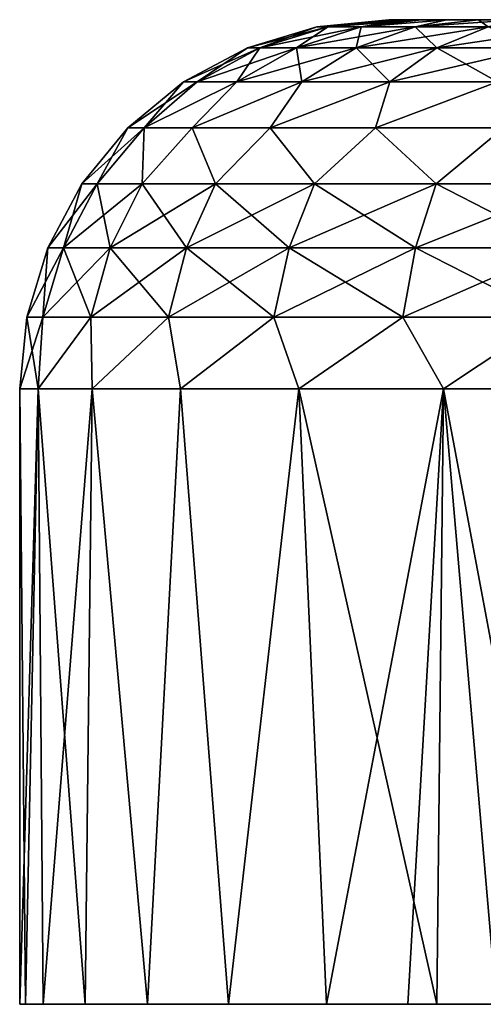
# Model space of a CAD drawing. Header units: millimetres. Extents: x -20 to 20, y 0 to 60.6.
# Tile 9 of 16: x -7.8 to -4, y 50 to 58. Entities that reach past the tile are written whole.
import ezdxf

# ---------------------------------------------------------------- set-up
doc = ezdxf.new("R2010")
doc.units = ezdxf.units.MM
doc.header["$LTSCALE"] = 65.185185
for name, color, linetype in [('73', 7, 'CONTINUOUS'), ('82', 7, 'CONTINUOUS'), ('83', 7, 'CONTINUOUS'), ('84', 7, 'CONTINUOUS'), ('85', 7, 'CONTINUOUS'), ('86', 7, 'CONTINUOUS'), ('87', 7, 'CONTINUOUS')]:
    doc.layers.add(name, color=color, linetype=linetype)

msp = doc.modelspace()

# ---------------------------------------------------------------- linework, layer by layer
at = {"layer": '73', "color": 254, "linetype": 'Continuous', "true_color": 0xe6e6e6}
for points in [[(-4.75, 58, 35), (-4.7201, 58, 35.5317), (-4.72, 58, 34.4674), (-4.75, 58, 35)], [(-4.7201, 58, 35.5317), (-4.6309, 58, 36.0571), (-4.72, 58, 34.4674), (-4.7201, 58, 35.5317)], [(-4.72, 58, 34.4674), (-4.6309, 58, 36.0571), (-4.6306, 58, 33.9417), (-4.72, 58, 34.4674)], [(-4.6309, 58, 36.0571), (-4.4835, 58, 36.5686), (-4.6306, 58, 33.9417), (-4.6309, 58, 36.0571)], [(-4.6306, 58, 33.9417), (-4.4835, 58, 36.5686), (-4.4832, 58, 33.4304), (-4.6306, 58, 33.9417)], [(-4.4835, 58, 36.5686), (-4.2796, 58, 37.061), (-4.4832, 58, 33.4304), (-4.4835, 58, 36.5686)], [(-4.4832, 58, 33.4304), (-4.2796, 58, 37.061), (-4.2792, 58, 32.9383), (-4.4832, 58, 33.4304)], [(-4.2796, 58, 37.061), (-4.0217, 58, 37.5276), (-4.2792, 58, 32.9383), (-4.2796, 58, 37.061)], [(-4.2792, 58, 32.9383), (-4.0217, 58, 37.5276), (-4.0213, 58, 32.4718), (-4.2792, 58, 32.9383)], [(-4.0217, 58, 37.5276), (-3.7132, 58, 37.9622), (-4.0213, 58, 32.4718), (-4.0217, 58, 37.5276)], [(-4.0213, 58, 32.4718), (-3.7132, 58, 37.9622), (-3.7126, 58, 32.0371), (-4.0213, 58, 32.4718)]]:
    msp.add_3dface(points, dxfattribs=at)
at = {"layer": '82', "color": 254, "linetype": 'Continuous', "true_color": 0xe6e6e6}
for points in [[(-7.6011, 55, 36.5119), (-7.75, 55, 35), (-7.7023, 50, 35.8582), (-7.6011, 55, 36.5119)], [(-7.7023, 50, 35.8582), (-7.75, 55, 35), (-7.75, 50, 35), (-7.7023, 50, 35.8582)], [(-7.5599, 50, 36.7058), (-7.6011, 55, 36.5119), (-7.7023, 50, 35.8582), (-7.5599, 50, 36.7058)], [(-7.2178, 50, 37.8224), (-7.6011, 55, 36.5119), (-7.5599, 50, 36.7058), (-7.2178, 50, 37.8224)], [(-7.1601, 55, 37.9658), (-7.6011, 55, 36.5119), (-7.2178, 50, 37.8224), (-7.1601, 55, 37.9658)], [(-6.7117, 50, 38.875), (-7.1601, 55, 37.9658), (-7.2178, 50, 37.8224), (-6.7117, 50, 38.875)], [(-6.4439, 55, 39.3057), (-7.1601, 55, 37.9658), (-6.7117, 50, 38.875), (-6.4439, 55, 39.3057)], [(-6.0532, 50, 39.8396), (-6.4439, 55, 39.3057), (-6.7117, 50, 38.875), (-6.0532, 50, 39.8396)], [(-5.4801, 55, 40.4801), (-6.4439, 55, 39.3057), (-6.0532, 50, 39.8396), (-5.4801, 55, 40.4801)], [(-5.2572, 50, 40.6942), (-5.4801, 55, 40.4801), (-6.0532, 50, 39.8396), (-5.2572, 50, 40.6942)], [(-4.3604, 50, 41.407), (-5.4801, 55, 40.4801), (-5.2572, 50, 40.6942), (-4.3604, 50, 41.407)], [(-4.3057, 55, 41.4439), (-5.4801, 55, 40.4801), (-4.3604, 50, 41.407), (-4.3057, 55, 41.4439)], [(-3.3684, 50, 41.9797), (-4.3057, 55, 41.4439), (-4.3604, 50, 41.407), (-3.3684, 50, 41.9797)], [(-2.9658, 55, 42.1601), (-4.3057, 55, 41.4439), (-3.3684, 50, 41.9797), (-2.9658, 55, 42.1601)]]:
    msp.add_3dface(points, dxfattribs=at)
at = {"layer": '83', "color": 254, "linetype": 'Continuous', "true_color": 0xe6e6e6}
for points in [[(-7.75, 50, 35), (-7.6011, 55, 33.4881), (-7.7023, 50, 34.1418), (-7.75, 50, 35)], [(-7.75, 50, 35), (-7.75, 55, 35), (-7.6011, 55, 33.4881), (-7.75, 50, 35)], [(-7.7023, 50, 34.1418), (-7.6011, 55, 33.4881), (-7.5599, 50, 33.2942), (-7.7023, 50, 34.1418)], [(-7.6011, 55, 33.4881), (-7.1601, 55, 32.0342), (-7.5599, 50, 33.2942), (-7.6011, 55, 33.4881)], [(-7.5599, 50, 33.2942), (-7.1601, 55, 32.0342), (-7.2178, 50, 32.1776), (-7.5599, 50, 33.2942)], [(-7.2178, 50, 32.1776), (-7.1601, 55, 32.0342), (-6.7117, 50, 31.125), (-7.2178, 50, 32.1776)], [(-7.1601, 55, 32.0342), (-6.4439, 55, 30.6943), (-6.7117, 50, 31.125), (-7.1601, 55, 32.0342)], [(-6.7117, 50, 31.125), (-6.4439, 55, 30.6943), (-6.0532, 50, 30.1604), (-6.7117, 50, 31.125)], [(-6.4439, 55, 30.6943), (-5.4801, 55, 29.5199), (-6.0532, 50, 30.1604), (-6.4439, 55, 30.6943)], [(-6.0532, 50, 30.1604), (-5.4801, 55, 29.5199), (-5.2572, 50, 29.3058), (-6.0532, 50, 30.1604)], [(-5.4801, 55, 29.5199), (-4.3057, 55, 28.5561), (-5.2572, 50, 29.3058), (-5.4801, 55, 29.5199)], [(-5.2572, 50, 29.3058), (-4.3057, 55, 28.5561), (-4.5944, 50, 28.7587), (-5.2572, 50, 29.3058)], [(-4.5944, 50, 28.7587), (-4.3057, 55, 28.5561), (-3.875, 50, 28.2883), (-4.5944, 50, 28.7587)], [(-4.3057, 55, 28.5561), (-2.9658, 55, 27.8399), (-3.875, 50, 28.2883), (-4.3057, 55, 28.5561)]]:
    msp.add_3dface(points, dxfattribs=at)
at = {"layer": '84', "color": 254, "linetype": 'Continuous', "true_color": 0xe6e6e6}
for points in [[(-5.7982, 57.7714, 36.0839), (-5.3353, 57.9424, 35), (-5.8986, 57.7714, 35), (-5.7982, 57.7714, 36.0839)], [(-5.5003, 57.7714, 37.1308), (-5.2444, 57.9424, 35.9804), (-5.7982, 57.7714, 36.0839), (-5.5003, 57.7714, 37.1308)], [(-5.2444, 57.9424, 35.9804), (-5.3353, 57.9424, 35), (-5.7982, 57.7714, 36.0839), (-5.2444, 57.9424, 35.9804)], [(-5.0151, 57.7714, 38.1052), (-4.975, 57.9424, 36.9273), (-5.5003, 57.7714, 37.1308), (-5.0151, 57.7714, 38.1052)], [(-4.975, 57.9424, 36.9273), (-5.2444, 57.9424, 35.9804), (-5.5003, 57.7714, 37.1308), (-4.975, 57.9424, 36.9273)], [(-5.2444, 57.9424, 35.9804), (-4.75, 58, 35), (-5.3353, 57.9424, 35), (-5.2444, 57.9424, 35.9804)], [(-4.7201, 58, 35.5317), (-4.75, 58, 35), (-5.2444, 57.9424, 35.9804), (-4.7201, 58, 35.5317)], [(-4.975, 57.9424, 36.9273), (-4.6309, 58, 36.0571), (-5.2444, 57.9424, 35.9804), (-4.975, 57.9424, 36.9273)], [(-4.6309, 58, 36.0571), (-4.7201, 58, 35.5317), (-5.2444, 57.9424, 35.9804), (-4.6309, 58, 36.0571)], [(-4.3591, 57.7714, 38.9739), (-4.5361, 57.9424, 37.8087), (-5.0151, 57.7714, 38.1052), (-4.3591, 57.7714, 38.9739)], [(-4.5361, 57.9424, 37.8087), (-4.975, 57.9424, 36.9273), (-5.0151, 57.7714, 38.1052), (-4.5361, 57.9424, 37.8087)], [(-4.4835, 58, 36.5686), (-4.6309, 58, 36.0571), (-4.975, 57.9424, 36.9273), (-4.4835, 58, 36.5686)], [(-4.5361, 57.9424, 37.8087), (-4.2796, 58, 37.061), (-4.975, 57.9424, 36.9273), (-4.5361, 57.9424, 37.8087)], [(-4.2796, 58, 37.061), (-4.4835, 58, 36.5686), (-4.975, 57.9424, 36.9273), (-4.2796, 58, 37.061)], [(-3.9428, 57.9424, 38.5943), (-4.0217, 58, 37.5276), (-4.5361, 57.9424, 37.8087), (-3.9428, 57.9424, 38.5943)], [(-4.0217, 58, 37.5276), (-4.2796, 58, 37.061), (-4.5361, 57.9424, 37.8087), (-4.0217, 58, 37.5276)], [(-3.9428, 57.9424, 38.5943), (-4.5361, 57.9424, 37.8087), (-4.3591, 57.7714, 38.9739), (-3.9428, 57.9424, 38.5943)], [(-3.5547, 57.7714, 39.7072), (-3.9428, 57.9424, 38.5943), (-4.3591, 57.7714, 38.9739), (-3.5547, 57.7714, 39.7072)], [(-3.7132, 58, 37.9622), (-4.0217, 58, 37.5276), (-3.9428, 57.9424, 38.5943), (-3.7132, 58, 37.9622)], [(-6.3084, 57.4938, 36.1792), (-5.8986, 57.7714, 35), (-6.4177, 57.4938, 35), (-6.3084, 57.4938, 36.1792)], [(-5.7982, 57.7714, 36.0839), (-5.8986, 57.7714, 35), (-6.3084, 57.4938, 36.1792), (-5.7982, 57.7714, 36.0839)], [(-5.9843, 57.4938, 37.3183), (-5.7982, 57.7714, 36.0839), (-6.3084, 57.4938, 36.1792), (-5.9843, 57.4938, 37.3183)], [(-5.5003, 57.7714, 37.1308), (-5.7982, 57.7714, 36.0839), (-5.9843, 57.4938, 37.3183), (-5.5003, 57.7714, 37.1308)], [(-5.4564, 57.4938, 38.3785), (-5.5003, 57.7714, 37.1308), (-5.9843, 57.4938, 37.3183), (-5.4564, 57.4938, 38.3785)], [(-5.0151, 57.7714, 38.1052), (-5.5003, 57.7714, 37.1308), (-5.4564, 57.4938, 38.3785), (-5.0151, 57.7714, 38.1052)], [(-4.7427, 57.4938, 39.3236), (-5.0151, 57.7714, 38.1052), (-5.4564, 57.4938, 38.3785), (-4.7427, 57.4938, 39.3236)], [(-4.3591, 57.7714, 38.9739), (-5.0151, 57.7714, 38.1052), (-4.7427, 57.4938, 39.3236), (-4.3591, 57.7714, 38.9739)], [(-3.8675, 57.4938, 40.1214), (-4.3591, 57.7714, 38.9739), (-4.7427, 57.4938, 39.3236), (-3.8675, 57.4938, 40.1214)], [(-3.5547, 57.7714, 39.7072), (-4.3591, 57.7714, 38.9739), (-3.8675, 57.4938, 40.1214), (-3.5547, 57.7714, 39.7072)], [(-6.7393, 57.1213, 36.3405), (-6.4177, 57.4938, 35), (-6.8713, 57.1213, 35), (-6.7393, 57.1213, 36.3405)], [(-5.9843, 57.4938, 37.3183), (-6.3084, 57.4938, 36.1792), (-6.7393, 57.1213, 36.3405), (-5.9843, 57.4938, 37.3183)], [(-6.3483, 57.1213, 37.6295), (-5.9843, 57.4938, 37.3183), (-6.7393, 57.1213, 36.3405), (-6.3483, 57.1213, 37.6295)], [(-6.3084, 57.4938, 36.1792), (-6.4177, 57.4938, 35), (-6.7393, 57.1213, 36.3405), (-6.3084, 57.4938, 36.1792)], [(-5.4564, 57.4938, 38.3785), (-5.9843, 57.4938, 37.3183), (-6.3483, 57.1213, 37.6295), (-5.4564, 57.4938, 38.3785)], [(-5.7133, 57.1213, 38.8175), (-5.4564, 57.4938, 38.3785), (-6.3483, 57.1213, 37.6295), (-5.7133, 57.1213, 38.8175)], [(-4.7427, 57.4938, 39.3236), (-5.4564, 57.4938, 38.3785), (-5.7133, 57.1213, 38.8175), (-4.7427, 57.4938, 39.3236)], [(-4.8588, 57.1213, 39.8588), (-4.7427, 57.4938, 39.3236), (-5.7133, 57.1213, 38.8175), (-4.8588, 57.1213, 39.8588)], [(-3.8675, 57.4938, 40.1214), (-4.7427, 57.4938, 39.3236), (-4.8588, 57.1213, 39.8588), (-3.8675, 57.4938, 40.1214)], [(-3.8175, 57.1213, 40.7133), (-3.8675, 57.4938, 40.1214), (-4.8588, 57.1213, 39.8588), (-3.8175, 57.1213, 40.7133)]]:
    msp.add_3dface(points, dxfattribs=at)
at = {"layer": '85', "color": 254, "linetype": 'Continuous', "true_color": 0xe6e6e6}
for points in [[(-7.1211, 56.6667, 36.3312), (-6.8713, 57.1213, 35), (-7.2444, 56.6667, 35), (-7.1211, 56.6667, 36.3312)], [(-6.7393, 57.1213, 36.3405), (-6.8713, 57.1213, 35), (-7.1211, 56.6667, 36.3312), (-6.7393, 57.1213, 36.3405)], [(-6.7552, 56.6667, 37.617), (-6.7393, 57.1213, 36.3405), (-7.1211, 56.6667, 36.3312), (-6.7552, 56.6667, 37.617)], [(-6.3483, 57.1213, 37.6295), (-6.7393, 57.1213, 36.3405), (-6.7552, 56.6667, 37.617), (-6.3483, 57.1213, 37.6295)], [(-6.1593, 56.6667, 38.8137), (-6.3483, 57.1213, 37.6295), (-6.7552, 56.6667, 37.617), (-6.1593, 56.6667, 38.8137)], [(-5.7133, 57.1213, 38.8175), (-6.3483, 57.1213, 37.6295), (-6.1593, 56.6667, 38.8137), (-5.7133, 57.1213, 38.8175)], [(-5.3537, 56.6667, 39.8805), (-5.7133, 57.1213, 38.8175), (-6.1593, 56.6667, 38.8137), (-5.3537, 56.6667, 39.8805)], [(-4.8588, 57.1213, 39.8588), (-5.7133, 57.1213, 38.8175), (-5.3537, 56.6667, 39.8805), (-4.8588, 57.1213, 39.8588)], [(-4.3657, 56.6667, 40.7812), (-4.8588, 57.1213, 39.8588), (-5.3537, 56.6667, 39.8805), (-4.3657, 56.6667, 40.7812)], [(-3.8175, 57.1213, 40.7133), (-4.8588, 57.1213, 39.8588), (-4.3657, 56.6667, 40.7812), (-3.8175, 57.1213, 40.7133)], [(-3.2291, 56.6667, 41.4849), (-3.8175, 57.1213, 40.7133), (-4.3657, 56.6667, 40.7812), (-3.2291, 56.6667, 41.4849)], [(-7.2444, 56.6667, 35), (-7.5219, 56.1475, 35), (-7.3938, 56.1475, 36.3821), (-7.2444, 56.6667, 35)], [(-7.0139, 56.1475, 37.7172), (-7.1211, 56.6667, 36.3312), (-7.3938, 56.1475, 36.3821), (-7.0139, 56.1475, 37.7172)], [(-7.1211, 56.6667, 36.3312), (-7.2444, 56.6667, 35), (-7.3938, 56.1475, 36.3821), (-7.1211, 56.6667, 36.3312)], [(-6.7552, 56.6667, 37.617), (-7.1211, 56.6667, 36.3312), (-7.0139, 56.1475, 37.7172), (-6.7552, 56.6667, 37.617)], [(-6.3952, 56.1475, 38.9598), (-6.7552, 56.6667, 37.617), (-7.0139, 56.1475, 37.7172), (-6.3952, 56.1475, 38.9598)], [(-6.1593, 56.6667, 38.8137), (-6.7552, 56.6667, 37.617), (-6.3952, 56.1475, 38.9598), (-6.1593, 56.6667, 38.8137)], [(-5.5587, 56.1475, 40.0674), (-6.1593, 56.6667, 38.8137), (-6.3952, 56.1475, 38.9598), (-5.5587, 56.1475, 40.0674)], [(-5.3537, 56.6667, 39.8805), (-6.1593, 56.6667, 38.8137), (-5.5587, 56.1475, 40.0674), (-5.3537, 56.6667, 39.8805)], [(-4.5329, 56.1475, 41.0026), (-5.3537, 56.6667, 39.8805), (-5.5587, 56.1475, 40.0674), (-4.5329, 56.1475, 41.0026)], [(-4.3657, 56.6667, 40.7812), (-5.3537, 56.6667, 39.8805), (-4.5329, 56.1475, 41.0026), (-4.3657, 56.6667, 40.7812)], [(-3.3528, 56.1475, 41.7333), (-4.3657, 56.6667, 40.7812), (-4.5329, 56.1475, 41.0026), (-3.3528, 56.1475, 41.7333)], [(-3.2291, 56.6667, 41.4849), (-4.3657, 56.6667, 40.7812), (-3.3528, 56.1475, 41.7333), (-3.2291, 56.6667, 41.4849)], [(-7.6926, 55.5841, 35), (-7.5616, 55.5841, 36.4135), (-7.5219, 56.1475, 35), (-7.6926, 55.5841, 35)], [(-7.5616, 55.5841, 36.4135), (-7.1731, 55.5841, 37.7789), (-7.3938, 56.1475, 36.3821), (-7.5616, 55.5841, 36.4135)], [(-7.5219, 56.1475, 35), (-7.5616, 55.5841, 36.4135), (-7.3938, 56.1475, 36.3821), (-7.5219, 56.1475, 35)], [(-7.1731, 55.5841, 37.7789), (-7.0139, 56.1475, 37.7172), (-7.3938, 56.1475, 36.3821), (-7.1731, 55.5841, 37.7789)], [(-7.1731, 55.5841, 37.7789), (-6.5404, 55.5841, 39.0496), (-7.0139, 56.1475, 37.7172), (-7.1731, 55.5841, 37.7789)], [(-6.5404, 55.5841, 39.0496), (-6.3952, 56.1475, 38.9598), (-7.0139, 56.1475, 37.7172), (-6.5404, 55.5841, 39.0496)], [(-6.5404, 55.5841, 39.0496), (-5.6849, 55.5841, 40.1825), (-6.3952, 56.1475, 38.9598), (-6.5404, 55.5841, 39.0496)], [(-5.6849, 55.5841, 40.1825), (-5.5587, 56.1475, 40.0674), (-6.3952, 56.1475, 38.9598), (-5.6849, 55.5841, 40.1825)], [(-5.6849, 55.5841, 40.1825), (-4.6358, 55.5841, 41.1388), (-5.5587, 56.1475, 40.0674), (-5.6849, 55.5841, 40.1825)], [(-4.6358, 55.5841, 41.1388), (-4.5329, 56.1475, 41.0026), (-5.5587, 56.1475, 40.0674), (-4.6358, 55.5841, 41.1388)], [(-4.6358, 55.5841, 41.1388), (-3.4289, 55.5841, 41.8861), (-4.5329, 56.1475, 41.0026), (-4.6358, 55.5841, 41.1388)], [(-3.4289, 55.5841, 41.8861), (-3.3528, 56.1475, 41.7333), (-4.5329, 56.1475, 41.0026), (-3.4289, 55.5841, 41.8861)], [(-7.75, 55, 35), (-7.6011, 55, 36.5119), (-7.6926, 55.5841, 35), (-7.75, 55, 35)], [(-7.6926, 55.5841, 35), (-7.6011, 55, 36.5119), (-7.5616, 55.5841, 36.4135), (-7.6926, 55.5841, 35)], [(-7.5616, 55.5841, 36.4135), (-7.6011, 55, 36.5119), (-7.1731, 55.5841, 37.7789), (-7.5616, 55.5841, 36.4135)], [(-7.6011, 55, 36.5119), (-7.1601, 55, 37.9658), (-7.1731, 55.5841, 37.7789), (-7.6011, 55, 36.5119)], [(-7.1731, 55.5841, 37.7789), (-7.1601, 55, 37.9658), (-6.5404, 55.5841, 39.0496), (-7.1731, 55.5841, 37.7789)], [(-7.1601, 55, 37.9658), (-6.4439, 55, 39.3057), (-6.5404, 55.5841, 39.0496), (-7.1601, 55, 37.9658)], [(-6.5404, 55.5841, 39.0496), (-6.4439, 55, 39.3057), (-5.6849, 55.5841, 40.1825), (-6.5404, 55.5841, 39.0496)], [(-6.4439, 55, 39.3057), (-5.4801, 55, 40.4801), (-5.6849, 55.5841, 40.1825), (-6.4439, 55, 39.3057)], [(-5.6849, 55.5841, 40.1825), (-5.4801, 55, 40.4801), (-4.6358, 55.5841, 41.1388), (-5.6849, 55.5841, 40.1825)], [(-5.4801, 55, 40.4801), (-4.3057, 55, 41.4439), (-4.6358, 55.5841, 41.1388), (-5.4801, 55, 40.4801)], [(-4.6358, 55.5841, 41.1388), (-4.3057, 55, 41.4439), (-3.4289, 55.5841, 41.8861), (-4.6358, 55.5841, 41.1388)], [(-4.3057, 55, 41.4439), (-2.9658, 55, 42.1601), (-3.4289, 55.5841, 41.8861), (-4.3057, 55, 41.4439)]]:
    msp.add_3dface(points, dxfattribs=at)
at = {"layer": '86', "color": 254, "linetype": 'Continuous', "true_color": 0xe6e6e6}
for points in [[(-5.8986, 57.7714, 35), (-5.2444, 57.9424, 34.0196), (-5.7982, 57.7714, 33.9161), (-5.8986, 57.7714, 35)], [(-5.8986, 57.7714, 35), (-5.3353, 57.9424, 35), (-5.2444, 57.9424, 34.0196), (-5.8986, 57.7714, 35)], [(-5.2444, 57.9424, 34.0196), (-4.975, 57.9424, 33.0727), (-5.7982, 57.7714, 33.9161), (-5.2444, 57.9424, 34.0196)], [(-5.7982, 57.7714, 33.9161), (-4.975, 57.9424, 33.0727), (-5.5003, 57.7714, 32.8692), (-5.7982, 57.7714, 33.9161)], [(-4.975, 57.9424, 33.0727), (-4.5361, 57.9424, 32.1913), (-5.5003, 57.7714, 32.8692), (-4.975, 57.9424, 33.0727)], [(-5.5003, 57.7714, 32.8692), (-4.5361, 57.9424, 32.1913), (-5.0151, 57.7714, 31.8948), (-5.5003, 57.7714, 32.8692)], [(-5.3353, 57.9424, 35), (-4.72, 58, 34.4674), (-5.2444, 57.9424, 34.0196), (-5.3353, 57.9424, 35)], [(-4.75, 58, 35), (-4.72, 58, 34.4674), (-5.3353, 57.9424, 35), (-4.75, 58, 35)], [(-4.6306, 58, 33.9417), (-4.4832, 58, 33.4304), (-5.2444, 57.9424, 34.0196), (-4.6306, 58, 33.9417)], [(-4.72, 58, 34.4674), (-4.6306, 58, 33.9417), (-5.2444, 57.9424, 34.0196), (-4.72, 58, 34.4674)], [(-5.2444, 57.9424, 34.0196), (-4.4832, 58, 33.4304), (-4.975, 57.9424, 33.0727), (-5.2444, 57.9424, 34.0196)], [(-5.0151, 57.7714, 31.8948), (-3.9428, 57.9424, 31.4057), (-4.3591, 57.7714, 31.0261), (-5.0151, 57.7714, 31.8948)], [(-4.5361, 57.9424, 32.1913), (-3.9428, 57.9424, 31.4057), (-5.0151, 57.7714, 31.8948), (-4.5361, 57.9424, 32.1913)], [(-4.4832, 58, 33.4304), (-4.2792, 58, 32.9383), (-4.975, 57.9424, 33.0727), (-4.4832, 58, 33.4304)], [(-4.975, 57.9424, 33.0727), (-4.2792, 58, 32.9383), (-4.5361, 57.9424, 32.1913), (-4.975, 57.9424, 33.0727)], [(-4.2792, 58, 32.9383), (-4.0213, 58, 32.4718), (-4.5361, 57.9424, 32.1913), (-4.2792, 58, 32.9383)], [(-4.0213, 58, 32.4718), (-3.7126, 58, 32.0371), (-4.5361, 57.9424, 32.1913), (-4.0213, 58, 32.4718)], [(-4.5361, 57.9424, 32.1913), (-3.7126, 58, 32.0371), (-3.9428, 57.9424, 31.4057), (-4.5361, 57.9424, 32.1913)], [(-4.3591, 57.7714, 31.0261), (-3.2152, 57.9424, 30.7424), (-3.5547, 57.7714, 30.2928), (-4.3591, 57.7714, 31.0261)], [(-3.9428, 57.9424, 31.4057), (-3.2152, 57.9424, 30.7424), (-4.3591, 57.7714, 31.0261), (-3.9428, 57.9424, 31.4057)], [(-6.4177, 57.4938, 35), (-5.7982, 57.7714, 33.9161), (-6.3084, 57.4938, 33.8208), (-6.4177, 57.4938, 35)], [(-6.4177, 57.4938, 35), (-5.8986, 57.7714, 35), (-5.7982, 57.7714, 33.9161), (-6.4177, 57.4938, 35)], [(-6.3084, 57.4938, 33.8208), (-5.5003, 57.7714, 32.8692), (-5.9843, 57.4938, 32.6817), (-6.3084, 57.4938, 33.8208)], [(-5.7982, 57.7714, 33.9161), (-5.5003, 57.7714, 32.8692), (-6.3084, 57.4938, 33.8208), (-5.7982, 57.7714, 33.9161)], [(-5.9843, 57.4938, 32.6817), (-5.0151, 57.7714, 31.8948), (-5.4564, 57.4938, 31.6215), (-5.9843, 57.4938, 32.6817)], [(-5.5003, 57.7714, 32.8692), (-5.0151, 57.7714, 31.8948), (-5.9843, 57.4938, 32.6817), (-5.5003, 57.7714, 32.8692)], [(-5.4564, 57.4938, 31.6215), (-4.3591, 57.7714, 31.0261), (-4.7427, 57.4938, 30.6764), (-5.4564, 57.4938, 31.6215)], [(-5.0151, 57.7714, 31.8948), (-4.3591, 57.7714, 31.0261), (-5.4564, 57.4938, 31.6215), (-5.0151, 57.7714, 31.8948)], [(-4.3591, 57.7714, 31.0261), (-3.5547, 57.7714, 30.2928), (-4.7427, 57.4938, 30.6764), (-4.3591, 57.7714, 31.0261)], [(-4.7427, 57.4938, 30.6764), (-3.5547, 57.7714, 30.2928), (-3.8675, 57.4938, 29.8786), (-4.7427, 57.4938, 30.6764)], [(-6.8713, 57.1213, 35), (-6.3084, 57.4938, 33.8208), (-6.7393, 57.1213, 33.6595), (-6.8713, 57.1213, 35)], [(-6.8713, 57.1213, 35), (-6.4177, 57.4938, 35), (-6.3084, 57.4938, 33.8208), (-6.8713, 57.1213, 35)], [(-6.7393, 57.1213, 33.6595), (-5.9843, 57.4938, 32.6817), (-6.3483, 57.1213, 32.3705), (-6.7393, 57.1213, 33.6595)], [(-6.3084, 57.4938, 33.8208), (-5.9843, 57.4938, 32.6817), (-6.7393, 57.1213, 33.6595), (-6.3084, 57.4938, 33.8208)], [(-6.3483, 57.1213, 32.3705), (-5.4564, 57.4938, 31.6215), (-5.7133, 57.1213, 31.1825), (-6.3483, 57.1213, 32.3705)], [(-5.9843, 57.4938, 32.6817), (-5.4564, 57.4938, 31.6215), (-6.3483, 57.1213, 32.3705), (-5.9843, 57.4938, 32.6817)], [(-5.7133, 57.1213, 31.1825), (-4.7427, 57.4938, 30.6764), (-4.8588, 57.1213, 30.1412), (-5.7133, 57.1213, 31.1825)], [(-5.4564, 57.4938, 31.6215), (-4.7427, 57.4938, 30.6764), (-5.7133, 57.1213, 31.1825), (-5.4564, 57.4938, 31.6215)], [(-4.8588, 57.1213, 30.1412), (-3.8675, 57.4938, 29.8786), (-3.8175, 57.1213, 29.2867), (-4.8588, 57.1213, 30.1412)], [(-4.7427, 57.4938, 30.6764), (-3.8675, 57.4938, 29.8786), (-4.8588, 57.1213, 30.1412), (-4.7427, 57.4938, 30.6764)]]:
    msp.add_3dface(points, dxfattribs=at)
at = {"layer": '87', "color": 254, "linetype": 'Continuous', "true_color": 0xe6e6e6}
for points in [[(-7.2444, 56.6667, 35), (-6.7393, 57.1213, 33.6595), (-7.1211, 56.6667, 33.6688), (-7.2444, 56.6667, 35)], [(-7.2444, 56.6667, 35), (-6.8713, 57.1213, 35), (-6.7393, 57.1213, 33.6595), (-7.2444, 56.6667, 35)], [(-7.1211, 56.6667, 33.6688), (-6.7393, 57.1213, 33.6595), (-6.7552, 56.6667, 32.383), (-7.1211, 56.6667, 33.6688)], [(-6.7552, 56.6667, 32.383), (-6.3483, 57.1213, 32.3705), (-6.1593, 56.6667, 31.1863), (-6.7552, 56.6667, 32.383)], [(-6.7393, 57.1213, 33.6595), (-6.3483, 57.1213, 32.3705), (-6.7552, 56.6667, 32.383), (-6.7393, 57.1213, 33.6595)], [(-6.3483, 57.1213, 32.3705), (-5.7133, 57.1213, 31.1825), (-6.1593, 56.6667, 31.1863), (-6.3483, 57.1213, 32.3705)], [(-6.1593, 56.6667, 31.1863), (-5.7133, 57.1213, 31.1825), (-5.3537, 56.6667, 30.1195), (-6.1593, 56.6667, 31.1863)], [(-5.7133, 57.1213, 31.1825), (-4.8588, 57.1213, 30.1412), (-5.3537, 56.6667, 30.1195), (-5.7133, 57.1213, 31.1825)], [(-5.3537, 56.6667, 30.1195), (-4.8588, 57.1213, 30.1412), (-4.3657, 56.6667, 29.2188), (-5.3537, 56.6667, 30.1195)], [(-4.8588, 57.1213, 30.1412), (-3.8175, 57.1213, 29.2867), (-4.3657, 56.6667, 29.2188), (-4.8588, 57.1213, 30.1412)], [(-4.3657, 56.6667, 29.2188), (-3.8175, 57.1213, 29.2867), (-3.2291, 56.6667, 28.5151), (-4.3657, 56.6667, 29.2188)], [(-7.5219, 56.1475, 35), (-7.1211, 56.6667, 33.6688), (-7.3938, 56.1475, 33.6179), (-7.5219, 56.1475, 35)], [(-7.5219, 56.1475, 35), (-7.2444, 56.6667, 35), (-7.1211, 56.6667, 33.6688), (-7.5219, 56.1475, 35)], [(-7.3938, 56.1475, 33.6179), (-6.7552, 56.6667, 32.383), (-7.0139, 56.1475, 32.2828), (-7.3938, 56.1475, 33.6179)], [(-7.1211, 56.6667, 33.6688), (-6.7552, 56.6667, 32.383), (-7.3938, 56.1475, 33.6179), (-7.1211, 56.6667, 33.6688)], [(-7.0139, 56.1475, 32.2828), (-6.1593, 56.6667, 31.1863), (-6.3952, 56.1475, 31.0402), (-7.0139, 56.1475, 32.2828)], [(-6.7552, 56.6667, 32.383), (-6.1593, 56.6667, 31.1863), (-7.0139, 56.1475, 32.2828), (-6.7552, 56.6667, 32.383)], [(-6.3952, 56.1475, 31.0402), (-5.3537, 56.6667, 30.1195), (-5.5587, 56.1475, 29.9326), (-6.3952, 56.1475, 31.0402)], [(-6.1593, 56.6667, 31.1863), (-5.3537, 56.6667, 30.1195), (-6.3952, 56.1475, 31.0402), (-6.1593, 56.6667, 31.1863)], [(-5.5587, 56.1475, 29.9326), (-4.3657, 56.6667, 29.2188), (-4.5329, 56.1475, 28.9974), (-5.5587, 56.1475, 29.9326)], [(-5.3537, 56.6667, 30.1195), (-4.3657, 56.6667, 29.2188), (-5.5587, 56.1475, 29.9326), (-5.3537, 56.6667, 30.1195)], [(-4.5329, 56.1475, 28.9974), (-3.2291, 56.6667, 28.5151), (-3.3528, 56.1475, 28.2667), (-4.5329, 56.1475, 28.9974)], [(-4.3657, 56.6667, 29.2188), (-3.2291, 56.6667, 28.5151), (-4.5329, 56.1475, 28.9974), (-4.3657, 56.6667, 29.2188)], [(-7.5616, 55.5841, 33.5865), (-7.6926, 55.5841, 35), (-7.3938, 56.1475, 33.6179), (-7.5616, 55.5841, 33.5865)], [(-7.6926, 55.5841, 35), (-7.5219, 56.1475, 35), (-7.3938, 56.1475, 33.6179), (-7.6926, 55.5841, 35)], [(-7.5616, 55.5841, 33.5865), (-7.3938, 56.1475, 33.6179), (-7.0139, 56.1475, 32.2828), (-7.5616, 55.5841, 33.5865)], [(-7.1731, 55.5841, 32.2211), (-7.5616, 55.5841, 33.5865), (-7.0139, 56.1475, 32.2828), (-7.1731, 55.5841, 32.2211)], [(-7.1731, 55.5841, 32.2211), (-7.0139, 56.1475, 32.2828), (-6.3952, 56.1475, 31.0402), (-7.1731, 55.5841, 32.2211)], [(-6.5404, 55.5841, 30.9504), (-7.1731, 55.5841, 32.2211), (-6.3952, 56.1475, 31.0402), (-6.5404, 55.5841, 30.9504)], [(-6.5404, 55.5841, 30.9504), (-6.3952, 56.1475, 31.0402), (-5.5587, 56.1475, 29.9326), (-6.5404, 55.5841, 30.9504)], [(-5.6849, 55.5841, 29.8175), (-6.5404, 55.5841, 30.9504), (-5.5587, 56.1475, 29.9326), (-5.6849, 55.5841, 29.8175)], [(-5.6849, 55.5841, 29.8175), (-5.5587, 56.1475, 29.9326), (-4.5329, 56.1475, 28.9974), (-5.6849, 55.5841, 29.8175)], [(-4.6358, 55.5841, 28.8612), (-5.6849, 55.5841, 29.8175), (-4.5329, 56.1475, 28.9974), (-4.6358, 55.5841, 28.8612)], [(-4.6358, 55.5841, 28.8612), (-4.5329, 56.1475, 28.9974), (-3.3528, 56.1475, 28.2667), (-4.6358, 55.5841, 28.8612)], [(-3.4289, 55.5841, 28.1139), (-4.6358, 55.5841, 28.8612), (-3.3528, 56.1475, 28.2667), (-3.4289, 55.5841, 28.1139)], [(-7.75, 55, 35), (-7.6926, 55.5841, 35), (-7.5616, 55.5841, 33.5865), (-7.75, 55, 35)], [(-7.6011, 55, 33.4881), (-7.75, 55, 35), (-7.5616, 55.5841, 33.5865), (-7.6011, 55, 33.4881)], [(-7.1601, 55, 32.0342), (-7.6011, 55, 33.4881), (-7.1731, 55.5841, 32.2211), (-7.1601, 55, 32.0342)], [(-7.1731, 55.5841, 32.2211), (-7.6011, 55, 33.4881), (-7.5616, 55.5841, 33.5865), (-7.1731, 55.5841, 32.2211)], [(-6.5404, 55.5841, 30.9504), (-7.1601, 55, 32.0342), (-7.1731, 55.5841, 32.2211), (-6.5404, 55.5841, 30.9504)], [(-6.4439, 55, 30.6943), (-7.1601, 55, 32.0342), (-6.5404, 55.5841, 30.9504), (-6.4439, 55, 30.6943)], [(-5.6849, 55.5841, 29.8175), (-6.4439, 55, 30.6943), (-6.5404, 55.5841, 30.9504), (-5.6849, 55.5841, 29.8175)], [(-5.4801, 55, 29.5199), (-6.4439, 55, 30.6943), (-5.6849, 55.5841, 29.8175), (-5.4801, 55, 29.5199)], [(-4.6358, 55.5841, 28.8612), (-5.4801, 55, 29.5199), (-5.6849, 55.5841, 29.8175), (-4.6358, 55.5841, 28.8612)], [(-4.3057, 55, 28.5561), (-5.4801, 55, 29.5199), (-4.6358, 55.5841, 28.8612), (-4.3057, 55, 28.5561)], [(-3.4289, 55.5841, 28.1139), (-4.3057, 55, 28.5561), (-4.6358, 55.5841, 28.8612), (-3.4289, 55.5841, 28.1139)], [(-2.9658, 55, 27.8399), (-4.3057, 55, 28.5561), (-3.4289, 55.5841, 28.1139), (-2.9658, 55, 27.8399)]]:
    msp.add_3dface(points, dxfattribs=at)

doc.saveas('drawing.dxf')
